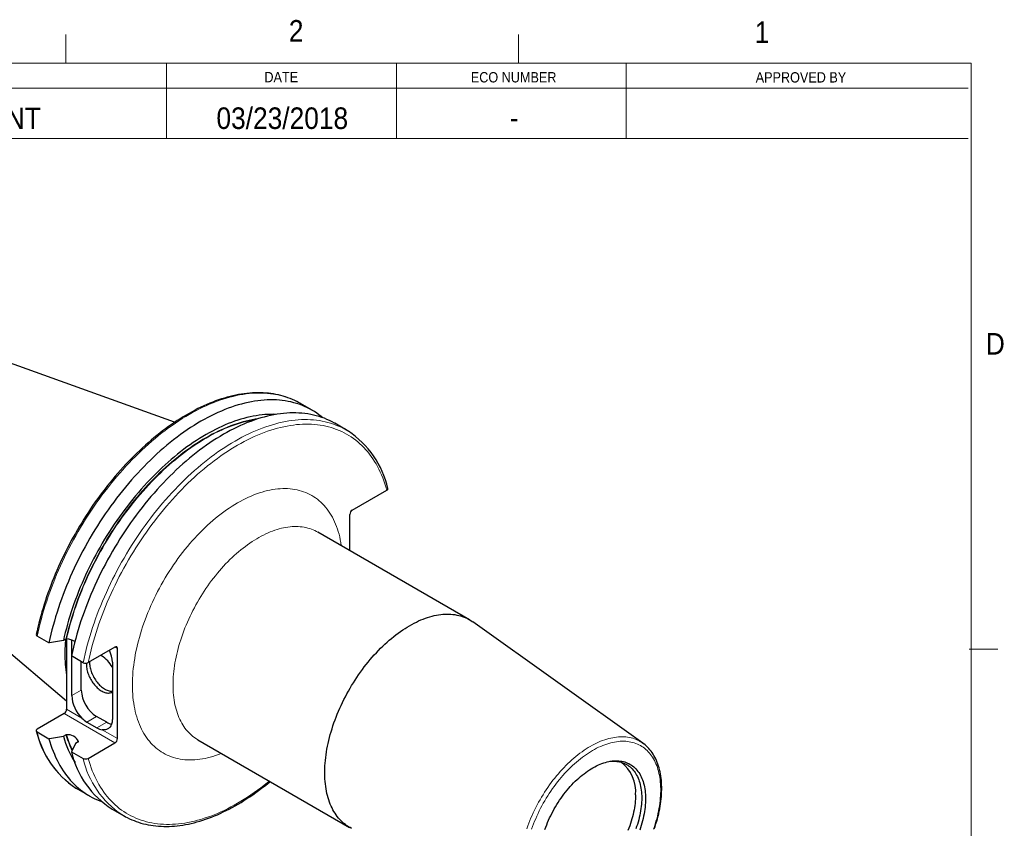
# Model space of a CAD drawing. Header units: inches. Extents: x 0.5 to 16.5, y 0.2 to 10.8.
# Tile 5 of 5: x 12.2 to 16.5, y 7.3 to 10.8. Entities that reach past the tile are written whole.
import ezdxf

# ---------------------------------------------------------------- set-up
doc = ezdxf.new("R2010")
doc.units = ezdxf.units.IN
doc.header["$MEASUREMENT"] = 0
doc.styles.add('SLDTEXTSTYLE2', font='GOTHIC.TTF', dxfattribs={"width": 0.913})

msp = doc.modelspace()

# ---------------------------------------------------------------- linework, layer by layer
at = {"color": 7, "linetype": 'Continuous', "lineweight": 18}
for p, q in [((12.4375, 10.6), (12.4375, 10.725)), ((14.40625, 10.6), (14.40625, 10.725)), ((0.625, 10.6), (16.375, 10.6)), ((12.875, 10.6), (12.875, 10.271875)), ((13.875, 10.6), (13.875, 10.271875)), ((14.875, 10.6), (14.875, 10.271875)), ((16.375, 0.4), (16.375, 10.6)), ((9.375, 10.490625), (16.362049, 10.490625)), ((9.375, 10.271875), (16.362049, 10.271875)), ((16.366466, 8.05), (16.491466, 8.05))]:
    msp.add_line(p, q, dxfattribs=at)
at = {"color": 7, "linetype": 'Continuous', "lineweight": 25}
for p, q in [((12.910506, 9.037554), (11.710429, 9.470015)), ((13.50899, 9.08996), (13.457892, 9.119458)), ((13.65765, 9.004141), (13.607153, 9.033292)), ((11.311773, 8.779448), (12.440575, 7.826299)), ((13.683315, 8.655545), (13.833773, 8.742402)), ((13.672709, 8.479199), (13.672709, 8.637174)), ((14.193203, 8.178724), (13.533115, 8.559785)), ((14.947315, 7.64158), (14.207316, 8.169643)), ((12.363802, 8.077692), (12.312704, 8.10719)), ((12.440575, 8.09506), (12.440575, 7.789066)), ((12.437775, 8.094546), (12.426476, 8.088023)), ((12.462672, 8.024399), (12.462672, 8.090613)), ((12.650939, 8.059567), (12.53407, 7.9921)), ((12.661546, 7.661502), (12.661546, 8.053442)), ((12.512462, 7.991872), (12.461965, 8.021023)), ((12.462672, 7.848574), (12.462672, 8.020615)), ((12.59278, 8.021889), (12.589125, 8.023882)), ((12.504391, 7.872658), (12.504391, 7.996531)), ((12.639449, 7.993935), (12.639449, 7.746523)), ((12.429968, 7.770695), (12.313099, 7.703227)), ((12.615054, 7.732427), (12.570506, 7.758144)), ((12.52818, 7.73371), (12.572728, 7.707993)), ((12.312704, 7.690754), (12.363802, 7.661256)), ((12.426476, 7.671588), (12.437775, 7.67811)), ((12.491161, 7.647291), (12.479863, 7.640768)), ((12.53407, 7.575664), (12.650939, 7.643131)), ((13.011504, 7.65623), (13.671592, 7.275169)), ((12.461965, 7.604587), (12.512462, 7.575436)), ((12.480965, 7.446421), (12.489221, 7.441489)), ((12.489221, 7.441489), (12.540319, 7.411991)), ((12.638482, 7.355322), (12.688979, 7.326171))]:
    msp.add_line(p, q, dxfattribs=at)
at = {"color": 8, "linetype": 'Continuous', "lineweight": 18}
for p, q in [((12.661546, 8.053442), (12.650938, 8.059566)), ((12.504391, 7.872658), (12.462672, 7.848574)), ((12.650939, 7.643131), (12.429968, 7.770695)), ((12.440575, 7.789066), (12.507456, 7.750457)), ((12.570506, 7.758144), (12.52818, 7.73371)), ((12.615054, 7.732427), (12.572728, 7.707993)), ((12.594665, 7.700112), (12.661546, 7.661502))]:
    msp.add_line(p, q, dxfattribs=at)
at = {"color": 7, "linetype": 'Continuous', "lineweight": 25, "flags": 128}
for points in [[(13.44966, 9.124025), (13.442239, 9.127946), (13.43271, 9.132599), (13.423022, 9.136955), (13.413178, 9.141014), (13.40318, 9.144774), (13.393033, 9.148233), (13.382739, 9.151391), (13.372302, 9.154245), (13.361724, 9.156795), (13.35101, 9.159041), (13.340163, 9.160979), (13.329186, 9.162611), (13.318083, 9.163935), (13.306858, 9.16495), (13.295515, 9.165655), (13.284058, 9.16605), (13.272491, 9.166135), (13.260819, 9.16591), (13.249045, 9.165373), (13.237173, 9.164526), (13.22521, 9.163368), (13.213157, 9.1619), (13.201021, 9.160122), (13.188806, 9.158034), (13.176515, 9.155639), (13.164155, 9.152935), (13.151729, 9.149925), (13.139242, 9.14661), (13.126698, 9.14299), (13.114102, 9.139067), (13.101459, 9.134843), (13.088773, 9.13032), (13.07605, 9.125498), (13.063292, 9.120381), (13.050505, 9.114969), (13.037694, 9.109266), (13.024862, 9.103272), (13.012015, 9.096992), (12.999157, 9.090426), (12.986293, 9.083577), (12.973426, 9.076448), (12.960562, 9.069042), (12.947704, 9.061361), (12.934857, 9.053408), (12.922027, 9.045187), (12.909216, 9.036699), (12.896429, 9.027948), (12.883671, 9.018938), (12.870947, 9.009671), (12.858259, 9.000151), (12.845614, 8.990381), (12.833014, 8.980365), (12.820464, 8.970107), (12.807969, 8.959609), (12.795533, 8.948876), (12.78316, 8.937911), (12.770854, 8.926718), (12.758619, 8.915302), (12.74646, 8.903666), (12.734381, 8.891814), (12.722385, 8.87975), (12.710477, 8.867479), (12.698661, 8.855005), (12.68694, 8.842333), (12.67532, 8.829466), (12.663803, 8.816409), (12.652394, 8.803167), (12.641097, 8.789744), (12.629915, 8.776145), (12.618853, 8.762375), (12.607913, 8.748438), (12.597101, 8.73434), (12.586418, 8.720084), (12.57587, 8.705677), (12.56546, 8.691123), (12.555191, 8.676427), (12.545067, 8.661594), (12.535091, 8.646629), (12.525267, 8.631538), (12.515598, 8.616325), (12.506087, 8.600997), (12.496738, 8.585557), (12.487554, 8.570012), (12.478538, 8.554367), (12.469693, 8.538628), (12.461023, 8.522799), (12.45253, 8.506886), (12.444216, 8.490895), (12.436086, 8.474831), (12.428142, 8.458699), (12.420386, 8.442506), (12.412822, 8.426257), (12.405452, 8.409957), (12.398278, 8.393612), (12.391303, 8.377228), (12.384529, 8.36081), (12.37796, 8.344364), (12.371596, 8.327896), (12.365441, 8.31141), (12.359496, 8.294914), (12.353764, 8.278412), (12.348246, 8.26191), (12.342945, 8.245414), (12.337862, 8.22893), (12.333, 8.212463), (12.32836, 8.196018), (12.323943, 8.179602), (12.319752, 8.16322), (12.315787, 8.146878), (12.312051, 8.130581), (12.308545, 8.114334), (12.308535, 8.114286)], [(13.555579, 9.057309), (13.54806, 9.063433), (13.53833, 9.070835), (13.528357, 9.077848), (13.518145, 9.084472), (13.507701, 9.090701), (13.497028, 9.096533), (13.486132, 9.101966), (13.475018, 9.106996), (13.463691, 9.111622), (13.452157, 9.115841), (13.44042, 9.119651), (13.428487, 9.123051), (13.416364, 9.126038), (13.404055, 9.128612), (13.391566, 9.130772), (13.378905, 9.132515), (13.366076, 9.133842), (13.353085, 9.134751), (13.339939, 9.135243), (13.326645, 9.135317), (13.313207, 9.134972), (13.299633, 9.13421), (13.285929, 9.133031), (13.272102, 9.131435), (13.258158, 9.129422), (13.244103, 9.126995), (13.229945, 9.124153), (13.21569, 9.120899), (13.201344, 9.117233), (13.186915, 9.113158), (13.172409, 9.108676), (13.157833, 9.103788), (13.143195, 9.098497), (13.1285, 9.092806), (13.113756, 9.086717), (13.09897, 9.080232), (13.084149, 9.073356), (13.0693, 9.066091), (13.05443, 9.058441), (13.039546, 9.050409), (13.024655, 9.042), (13.009763, 9.033216), (12.994879, 9.024063), (12.980009, 9.014544), (12.96516, 9.004665), (12.950339, 8.994429), (12.935553, 8.983842), (12.920809, 8.972908), (12.906114, 8.961634), (12.891476, 8.950023), (12.8769, 8.938082), (12.862394, 8.925817), (12.847965, 8.913232), (12.833619, 8.900334), (12.819364, 8.88713), (12.805206, 8.873625), (12.791151, 8.859825), (12.777207, 8.845738), (12.76338, 8.83137), (12.749676, 8.816727), (12.736102, 8.801817), (12.722664, 8.786646), (12.70937, 8.771223), (12.696224, 8.755553), (12.683233, 8.739645), (12.670404, 8.723506), (12.657743, 8.707144), (12.645254, 8.690566), (12.632945, 8.673781), (12.620822, 8.656795), (12.608889, 8.639618), (12.597152, 8.622257), (12.585618, 8.604721), (12.574291, 8.587017), (12.563177, 8.569155), (12.552281, 8.551142), (12.541608, 8.532987), (12.531164, 8.514699), (12.520952, 8.496287), (12.510979, 8.477758), (12.501249, 8.459122), (12.491766, 8.440388), (12.482535, 8.421564), (12.47356, 8.40266), (12.464846, 8.383684), (12.456396, 8.364646), (12.448215, 8.345553), (12.440306, 8.326416), (12.432673, 8.307243), (12.425321, 8.288044), (12.418251, 8.268827), (12.411468, 8.249602), (12.404975, 8.230377), (12.398775, 8.211162), (12.39287, 8.191966), (12.387265, 8.172798), (12.38196, 8.153667), (12.376959, 8.134581), (12.372264, 8.115551), (12.367878, 8.096585), (12.363802, 8.077692)], [(13.457892, 9.119458), (13.456603, 9.120199), (13.449921, 9.123911)], [(13.351891, 9.072032), (13.341022, 9.072319), (13.328601, 9.072283), (13.316051, 9.071862), (13.303376, 9.071057), (13.290583, 9.069868), (13.277678, 9.068295), (13.264667, 9.06634), (13.251556, 9.064004), (13.23835, 9.061286), (13.225056, 9.05819), (13.21168, 9.054715), (13.198228, 9.050864), (13.184707, 9.046639), (13.171122, 9.042041), (13.15748, 9.037072), (13.143787, 9.031735), (13.130049, 9.026033), (13.116273, 9.019967), (13.102465, 9.013541), (13.088632, 9.006758), (13.07478, 8.99962), (13.060914, 8.992132), (13.047043, 8.984296), (13.033171, 8.976116), (13.019306, 8.967596), (13.005454, 8.95874), (12.99162, 8.949552), (12.977813, 8.940035), (12.964037, 8.930196), (12.950299, 8.920037), (12.936606, 8.909564), (12.922964, 8.898782), (12.909379, 8.887695), (12.895858, 8.876309), (12.882406, 8.864629), (12.86903, 8.85266), (12.855736, 8.840408), (12.84253, 8.827878), (12.829419, 8.815077), (12.816407, 8.802009), (12.803502, 8.788682), (12.79071, 8.775101), (12.778035, 8.761272), (12.765484, 8.747202), (12.753063, 8.732898), (12.740778, 8.718366), (12.728634, 8.703612), (12.716636, 8.688644), (12.704791, 8.673468), (12.693103, 8.658091), (12.681579, 8.642521), (12.670223, 8.626765), (12.65904, 8.610829), (12.648037, 8.594722), (12.637217, 8.57845), (12.626586, 8.562022), (12.616149, 8.545444), (12.60591, 8.528724), (12.595875, 8.511871), (12.586047, 8.494891), (12.576432, 8.477793), (12.567034, 8.460585), (12.557857, 8.443274), (12.548906, 8.425868), (12.540184, 8.408376), (12.531695, 8.390805), (12.523444, 8.373164), (12.515435, 8.355461), (12.50767, 8.337704), (12.500154, 8.3199), (12.49289, 8.302059), (12.485881, 8.284189), (12.479131, 8.266297), (12.472643, 8.248392), (12.466419, 8.230482), (12.460463, 8.212576), (12.454777, 8.194682), (12.449364, 8.176808), (12.444227, 8.158962), (12.439367, 8.141152), (12.434787, 8.123387), (12.430489, 8.105675), (12.426476, 8.088023)], [(13.607153, 9.033292), (13.605864, 9.034032), (13.595192, 9.039864), (13.584296, 9.045297), (13.573182, 9.050327), (13.561855, 9.054953), (13.55032, 9.059172), (13.538584, 9.062983), (13.526651, 9.066382), (13.514527, 9.06937), (13.502218, 9.071944), (13.48973, 9.074103), (13.477068, 9.075846), (13.464239, 9.077173), (13.451248, 9.078083), (13.438103, 9.078574), (13.424808, 9.078648), (13.41137, 9.078304), (13.397797, 9.077542), (13.384093, 9.076363), (13.370265, 9.074766), (13.356321, 9.072754), (13.342267, 9.070326), (13.328108, 9.067485), (13.313853, 9.06423), (13.299507, 9.060565), (13.285078, 9.05649), (13.270572, 9.052007), (13.255996, 9.04712), (13.241358, 9.041829), (13.226663, 9.036137), (13.211919, 9.030048), (13.197134, 9.023564), (13.182313, 9.016688), (13.167464, 9.009423), (13.152593, 9.001772), (13.137709, 8.993741), (13.122818, 8.985331), (13.107926, 8.976548), (13.093042, 8.967394), (13.078172, 8.957876), (13.063323, 8.947996), (13.048502, 8.937761), (13.033716, 8.927173), (13.018972, 8.91624), (13.004278, 8.904965), (12.989639, 8.893355), (12.975063, 8.881414), (12.960558, 8.869148), (12.946128, 8.856564), (12.931783, 8.843666), (12.917527, 8.830461), (12.903369, 8.816956), (12.889314, 8.803157), (12.87537, 8.789069), (12.861543, 8.774701), (12.847839, 8.760058), (12.834265, 8.745148), (12.820828, 8.729978), (12.807533, 8.714554), (12.794387, 8.698885), (12.781397, 8.682977), (12.768568, 8.666838), (12.755906, 8.650476), (12.743418, 8.633898), (12.731109, 8.617112), (12.718985, 8.600127), (12.707052, 8.58295), (12.695315, 8.565589), (12.683781, 8.548052), (12.672454, 8.530349), (12.66134, 8.512486), (12.650444, 8.494473), (12.639771, 8.476319), (12.629327, 8.458031), (12.619116, 8.439618), (12.609143, 8.421089), (12.599412, 8.402454), (12.589929, 8.38372), (12.580698, 8.364896), (12.571724, 8.345992), (12.563009, 8.327016), (12.554559, 8.307977), (12.546378, 8.288885), (12.538469, 8.269748), (12.530837, 8.250575), (12.523484, 8.231376), (12.516414, 8.212159), (12.509631, 8.192933), (12.503138, 8.173709), (12.496938, 8.154494), (12.491034, 8.135298), (12.485428, 8.116129), (12.480123, 8.096998), (12.475122, 8.077913), (12.470428, 8.058883), (12.466041, 8.039916), (12.461965, 8.021023)], [(13.665907, 8.999209), (13.656361, 9.004881), (13.649678, 9.008594)], [(13.833773, 8.742402), (13.836189, 8.744187), (13.837371, 8.745574), (13.838148, 8.747102), (13.838443, 8.74861), (13.838274, 8.750172), (13.838261, 8.750202)], [(13.932397, 8.152898), (13.942301, 8.158462), (13.952197, 8.163714), (13.962079, 8.168652), (13.971939, 8.173271), (13.981771, 8.177568), (13.991568, 8.18154), (14.001321, 8.185185), (14.011025, 8.188499), (14.020673, 8.191481), (14.030256, 8.194128), (14.039769, 8.196437), (14.049205, 8.198409), (14.058557, 8.20004), (14.067817, 8.201331), (14.07698, 8.202279), (14.086039, 8.202885), (14.094987, 8.203147), (14.103817, 8.203067), (14.112525, 8.202643), (14.121102, 8.201876), (14.129543, 8.200766), (14.137842, 8.199315), (14.145993, 8.197524), (14.15399, 8.195393), (14.161827, 8.192925), (14.169499, 8.19012), (14.177, 8.186982), (14.184325, 8.183512), (14.191468, 8.179713), (14.198424, 8.175587), (14.205188, 8.171138), (14.207316, 8.169643)], [(13.68047, 7.270381), (13.673327, 7.274181), (13.666371, 7.278306), (13.659607, 7.282755), (13.653039, 7.287524), (13.646673, 7.292611), (13.640513, 7.29801), (13.634563, 7.303718), (13.628828, 7.309732), (13.623311, 7.316046), (13.618018, 7.322657), (13.612951, 7.329559), (13.608115, 7.336747), (13.603512, 7.344217), (13.599146, 7.351963), (13.595021, 7.359979), (13.591139, 7.36826), (13.587503, 7.376799), (13.584116, 7.385591), (13.580979, 7.394628), (13.578096, 7.403906), (13.575469, 7.413416), (13.573098, 7.423152), (13.570987, 7.433108), (13.569137, 7.443275), (13.567548, 7.453647), (13.566222, 7.464215), (13.56516, 7.474974), (13.564363, 7.485913), (13.563832, 7.497027), (13.563566, 7.508306), (13.563566, 7.519743), (13.563832, 7.53133), (13.564363, 7.543057), (13.56516, 7.554917), (13.566222, 7.566901), (13.567548, 7.579), (13.569137, 7.591206), (13.570987, 7.60351), (13.573098, 7.615903), (13.575469, 7.628376), (13.578096, 7.64092), (13.580979, 7.653526), (13.584116, 7.666185), (13.587503, 7.678888), (13.591139, 7.691625), (13.595021, 7.704388), (13.599146, 7.717167), (13.603512, 7.729953), (13.608115, 7.742737), (13.612951, 7.75551), (13.618018, 7.768262), (13.623311, 7.780984), (13.628828, 7.793668), (13.634563, 7.806303), (13.640513, 7.818881), (13.646673, 7.831392), (13.653039, 7.843829), (13.659607, 7.856181), (13.666371, 7.86844), (13.673327, 7.880597), (13.68047, 7.892643), (13.687795, 7.90457), (13.695296, 7.916369), (13.702968, 7.928031), (13.710805, 7.939548), (13.718802, 7.950912), (13.726953, 7.962114), (13.735252, 7.973147), (13.743693, 7.984002), (13.75227, 7.994672), (13.760977, 8.005149), (13.769808, 8.015426), (13.778756, 8.025494), (13.787815, 8.035347), (13.796978, 8.044978), (13.806238, 8.05438), (13.81559, 8.063546), (13.825026, 8.072468), (13.834539, 8.081142), (13.844122, 8.089561), (13.85377, 8.097718), (13.863474, 8.105607), (13.873227, 8.113224), (13.883024, 8.120562), (13.892856, 8.127617), (13.902716, 8.134382), (13.912598, 8.140854), (13.922494, 8.147028), (13.932397, 8.152898)], [(12.426476, 8.088023), (12.366665, 8.078162), (12.363802, 8.077692)], [(12.526714, 7.989782), (12.526564, 7.987206), (12.526497, 7.982388), (12.526697, 7.97742), (12.527163, 7.972323), (12.527894, 7.967118), (12.528885, 7.961825), (12.530135, 7.956465), (12.531636, 7.951061), (12.533383, 7.945633), (12.53537, 7.940205), (12.537588, 7.934797), (12.540028, 7.929431), (12.54268, 7.92413), (12.545534, 7.918914), (12.548579, 7.913804), (12.551801, 7.908822), (12.555189, 7.903986), (12.558727, 7.899317), (12.562403, 7.894833), (12.566202, 7.890553), (12.570107, 7.886493), (12.574103, 7.88267), (12.578175, 7.879099), (12.582306, 7.875796), (12.586478, 7.872772), (12.590677, 7.87004), (12.594883, 7.867612), (12.599081, 7.865496), (12.603254, 7.863702), (12.607384, 7.862237), (12.611456, 7.861107), (12.615453, 7.860315), (12.619358, 7.859866), (12.623156, 7.859761), (12.626832, 7.860001), (12.630371, 7.860584), (12.633758, 7.861509), (12.636981, 7.862771), (12.639449, 7.86403)], [(12.540732, 7.995946), (12.540706, 7.99537), (12.540639, 7.990552), (12.540839, 7.985584), (12.541305, 7.980488), (12.542036, 7.975282), (12.543028, 7.969989), (12.544277, 7.964629), (12.545778, 7.959225), (12.547525, 7.953797), (12.549512, 7.948369), (12.55173, 7.942961), (12.55417, 7.937595), (12.556822, 7.932294), (12.559677, 7.927078), (12.562721, 7.921968), (12.565943, 7.916986), (12.569331, 7.91215), (12.57287, 7.907481), (12.576546, 7.902997), (12.580344, 7.898717), (12.584249, 7.894657), (12.588246, 7.890834), (12.592317, 7.887263), (12.596448, 7.88396), (12.600621, 7.880936), (12.604819, 7.878204), (12.609025, 7.875776), (12.613223, 7.87366), (12.617396, 7.871866), (12.621527, 7.870401), (12.625598, 7.869271), (12.629595, 7.868479), (12.6335, 7.86803), (12.637298, 7.867925), (12.639449, 7.868023)], [(12.639449, 7.746523), (12.639308, 7.741616), (12.638884, 7.736893), (12.638181, 7.732375), (12.637201, 7.72808), (12.635947, 7.724027), (12.634426, 7.720234), (12.632644, 7.716715), (12.630609, 7.713488), (12.628328, 7.710564), (12.625813, 7.707958), (12.623074, 7.705679), (12.620122, 7.703738), (12.61697, 7.702143), (12.613631, 7.7009), (12.61012, 7.700016), (12.606452, 7.699494), (12.602643, 7.699335), (12.598708, 7.699542), (12.594665, 7.700112)], [(12.313099, 7.703227), (12.311795, 7.702377), (12.310308, 7.701062), (12.309227, 7.699622), (12.308598, 7.69811), (12.308428, 7.696558), (12.308913, 7.694578), (12.309735, 7.69324), (12.310929, 7.691998), (12.312704, 7.690754)], [(12.363802, 7.661256), (12.366665, 7.661726), (12.426476, 7.671588)], [(12.363802, 7.661256), (12.367878, 7.647068), (12.372264, 7.633167), (12.376959, 7.619557), (12.38196, 7.606245), (12.387265, 7.593239), (12.39287, 7.580543), (12.398775, 7.568164), (12.404975, 7.556107), (12.411468, 7.54438), (12.418251, 7.532986), (12.425321, 7.521931), (12.432673, 7.511221), (12.440306, 7.500861), (12.448215, 7.490855), (12.456396, 7.481208), (12.464846, 7.471926), (12.47356, 7.463011), (12.482535, 7.454469), (12.491766, 7.446303), (12.501249, 7.438518), (12.510979, 7.431117), (12.520952, 7.424103), (12.531164, 7.41748), (12.541608, 7.41125), (12.552281, 7.405418), (12.563177, 7.399986), (12.574291, 7.394955), (12.585618, 7.390329), (12.591893, 7.387974)], [(12.479863, 7.640768), (12.46278, 7.60624), (12.461965, 7.604587)], [(14.943656, 7.644108), (14.949443, 7.640032), (14.950705, 7.639086)], [(14.996925, 7.268532), (15.000651, 7.279593), (15.00416, 7.29065), (15.007447, 7.301696), (15.010512, 7.312723), (15.013351, 7.323721), (15.015961, 7.334682), (15.018341, 7.345599), (15.020487, 7.356464), (15.0224, 7.367267), (15.024075, 7.378001), (15.025512, 7.388659), (15.02671, 7.39923), (15.027666, 7.409709), (15.02838, 7.420087), (15.02885, 7.430355), (15.029076, 7.440506), (15.029056, 7.450533), (15.028791, 7.460426), (15.028279, 7.47018), (15.027521, 7.479785), (15.026516, 7.489233), (15.025265, 7.498518), (15.023768, 7.507631), (15.022025, 7.516564), (15.020039, 7.525311), (15.017809, 7.533862), (15.015337, 7.542212), (15.012626, 7.550351), (15.009677, 7.558273), (15.006493, 7.565971), (15.003078, 7.573437), (14.999433, 7.580665), (14.995564, 7.587649), (14.991473, 7.594381), (14.987166, 7.600856), (14.982647, 7.60707), (14.97792, 7.613016), (14.972991, 7.618691), (14.967864, 7.624091), (14.962545, 7.629211), (14.957038, 7.63405), (14.951348, 7.638603), (14.950929, 7.638908)], [(14.521456, 7.26598), (14.525042, 7.276092), (14.528862, 7.286194), (14.532912, 7.296275), (14.537187, 7.306322), (14.541683, 7.316325), (14.546395, 7.326271), (14.551316, 7.33615), (14.556441, 7.345949), (14.561764, 7.355658), (14.567279, 7.365265), (14.57298, 7.374759), (14.57886, 7.38413), (14.584913, 7.393366), (14.591131, 7.402457), (14.597507, 7.411392), (14.604033, 7.420161), (14.610704, 7.428754), (14.617509, 7.437161), (14.624443, 7.445373), (14.631496, 7.453379), (14.638661, 7.461171), (14.645929, 7.46874), (14.653293, 7.476076), (14.660742, 7.483172), (14.66827, 7.490019), (14.675867, 7.49661), (14.683524, 7.502936), (14.691233, 7.50899), (14.698985, 7.514766), (14.70677, 7.520257), (14.714581, 7.525457), (14.722407, 7.530358), (14.73024, 7.534957), (14.73807, 7.539247), (14.745889, 7.543224), (14.753688, 7.546883), (14.761458, 7.550219), (14.76919, 7.553229), (14.776874, 7.55591), (14.784502, 7.558258), (14.792065, 7.560271), (14.799555, 7.561946), (14.806963, 7.563281), (14.81428, 7.564276), (14.821497, 7.564928), (14.828607, 7.565237), (14.835602, 7.565202), (14.842472, 7.564824), (14.849211, 7.564103), (14.855811, 7.56304), (14.862263, 7.561637), (14.868561, 7.559894), (14.874697, 7.557813), (14.880664, 7.555398), (14.886456, 7.552651), (14.892065, 7.549575), (14.897485, 7.546173), (14.902709, 7.54245), (14.907733, 7.53841), (14.91255, 7.534058), (14.917154, 7.529398), (14.921541, 7.524436), (14.925704, 7.519178), (14.92964, 7.513629), (14.933343, 7.507796), (14.93681, 7.501687), (14.940037, 7.495307), (14.943019, 7.488664), (14.945754, 7.481766), (14.948237, 7.474622), (14.950467, 7.467238), (14.952441, 7.459624), (14.954156, 7.451788), (14.955611, 7.44374), (14.956804, 7.435488), (14.957733, 7.427043), (14.958397, 7.418414), (14.958796, 7.40961), (14.958929, 7.400643)], [(14.804081, 7.5628), (14.805817, 7.562957), (14.812853, 7.563385), (14.819778, 7.563471), (14.826582, 7.563215), (14.833258, 7.562618), (14.839797, 7.561681), (14.846193, 7.560404), (14.852437, 7.558788), (14.858522, 7.556837), (14.864441, 7.554552), (14.870188, 7.551936), (14.875754, 7.548991), (14.881134, 7.545722), (14.886322, 7.542133), (14.89131, 7.538226), (14.896094, 7.534008), (14.900668, 7.529483), (14.905026, 7.524657), (14.909163, 7.519534), (14.913074, 7.514122), (14.916755, 7.508426), (14.920202, 7.502453), (14.92341, 7.496211), (14.926375, 7.489706), (14.929094, 7.482946), (14.931564, 7.47594), (14.933782, 7.468695), (14.935745, 7.461221), (14.937451, 7.453525), (14.938898, 7.445617), (14.940084, 7.437506), (14.941008, 7.429202), (14.941669, 7.420715), (14.942066, 7.412055), (14.942198, 7.403231)], [(12.697211, 7.321605), (12.704633, 7.317684), (12.714162, 7.313031), (12.72385, 7.308674), (12.733694, 7.304615), (12.743691, 7.300856), (12.753838, 7.297397), (12.764132, 7.294239), (12.774569, 7.291385), (12.785147, 7.288834), (12.795861, 7.286589), (12.806709, 7.28465), (12.817686, 7.283018), (12.828789, 7.281695), (12.840013, 7.28068), (12.851356, 7.279975), (12.862813, 7.279579), (12.87438, 7.279494), (12.886052, 7.27972), (12.897827, 7.280257), (12.909698, 7.281104), (12.921662, 7.282262), (12.933714, 7.28373), (12.94585, 7.285508), (12.958066, 7.287595), (12.970356, 7.289991), (12.982716, 7.292694), (12.995142, 7.295705), (13.00763, 7.29902), (13.020173, 7.30264), (13.032769, 7.306563), (13.045412, 7.310786), (13.058098, 7.31531), (13.070822, 7.320131), (13.083579, 7.325249), (13.096366, 7.33066), (13.109177, 7.336364), (13.122009, 7.342357), (13.134856, 7.348638), (13.147714, 7.355204), (13.160579, 7.362053), (13.173445, 7.369181), (13.18631, 7.376588), (13.199167, 7.384268), (13.212014, 7.392221), (13.224845, 7.400443), (13.237656, 7.408931), (13.250442, 7.417681), (13.2632, 7.426692), (13.275925, 7.435958), (13.288612, 7.445478), (13.301258, 7.455248), (13.313857, 7.465264), (13.325631, 7.474888)], [(14.915285, 7.416268), (14.915152, 7.407329), (14.914755, 7.398247), (14.914093, 7.389034), (14.913168, 7.3797), (14.91198, 7.370257), (14.910531, 7.360716), (14.908823, 7.351088), (14.906858, 7.341385), (14.904637, 7.331618), (14.902165, 7.321799), (14.899443, 7.31194), (14.896475, 7.302052), (14.893264, 7.292147), (14.889815, 7.282237), (14.886131, 7.272334), (14.882216, 7.262449)], [(14.942198, 7.403231), (14.942066, 7.394254), (14.941669, 7.385135), (14.941008, 7.375885), (14.940084, 7.366514), (14.938898, 7.357034), (14.937451, 7.347456), (14.935745, 7.33779), (14.933782, 7.328049), (14.931564, 7.318243), (14.929094, 7.308385), (14.926375, 7.298486), (14.92341, 7.288558), (14.920202, 7.278612), (14.916755, 7.26866)], [(14.958929, 7.400643), (14.958796, 7.391522), (14.958397, 7.382258), (14.957733, 7.372862), (14.956804, 7.363344), (14.955611, 7.353715), (14.954156, 7.343987), (14.952441, 7.334171), (14.950467, 7.324278), (14.948237, 7.31432), (14.945754, 7.304307), (14.943019, 7.294252), (14.940037, 7.284167), (14.93681, 7.274062), (14.933343, 7.263949)], [(12.680722, 7.331103), (12.690268, 7.325431), (12.696951, 7.321718)]]:
    msp.add_lwpolyline(points, dxfattribs=at)
at = {"color": 8, "linetype": 'Continuous', "lineweight": 18, "flags": 128}
for points in [[(13.449921, 9.123911), (13.445931, 9.126031), (13.435035, 9.131464), (13.423921, 9.136494), (13.412594, 9.14112), (13.401059, 9.145339), (13.389323, 9.149149), (13.37739, 9.152549), (13.365266, 9.155536), (13.352957, 9.15811), (13.340469, 9.16027), (13.327807, 9.162013), (13.314978, 9.16334), (13.301987, 9.164249), (13.288842, 9.164741), (13.275547, 9.164815), (13.262109, 9.164471), (13.248536, 9.163709), (13.234832, 9.162529), (13.221004, 9.160933), (13.20706, 9.15892), (13.193006, 9.156493), (13.178847, 9.153651), (13.164592, 9.150397), (13.150246, 9.146731), (13.135817, 9.142656), (13.121311, 9.138174), (13.106735, 9.133286), (13.092097, 9.127995), (13.077402, 9.122304), (13.062658, 9.116215), (13.047873, 9.10973), (13.033052, 9.102854), (13.018203, 9.095589), (13.003332, 9.087939), (12.988448, 9.079907), (12.973557, 9.071498), (12.958665, 9.062714), (12.943781, 9.053561), (12.928911, 9.044042), (12.914062, 9.034163), (12.899241, 9.023927), (12.884455, 9.01334), (12.869711, 9.002407), (12.855017, 8.991132), (12.840378, 8.979521), (12.825802, 8.96758), (12.811297, 8.955315), (12.796867, 8.94273), (12.782522, 8.929832), (12.768266, 8.916628), (12.754108, 8.903123), (12.740053, 8.889323), (12.726109, 8.875236), (12.712282, 8.860868), (12.698578, 8.846225), (12.685004, 8.831315), (12.671567, 8.816144), (12.658272, 8.800721), (12.645126, 8.785051), (12.632136, 8.769143), (12.619307, 8.753004), (12.606645, 8.736642), (12.594157, 8.720064), (12.581848, 8.703279), (12.569724, 8.686293), (12.557791, 8.669116), (12.546054, 8.651755), (12.53452, 8.634219), (12.523193, 8.616515), (12.512079, 8.598653), (12.501183, 8.58064), (12.49051, 8.562485), (12.480066, 8.544197), (12.469855, 8.525785), (12.459882, 8.507256), (12.450151, 8.48862), (12.440668, 8.469886), (12.431437, 8.451063), (12.422463, 8.432158), (12.413748, 8.413182), (12.405298, 8.394144), (12.397117, 8.375051), (12.389208, 8.355914), (12.381576, 8.336741), (12.374223, 8.317542), (12.367153, 8.298325), (12.36037, 8.2791), (12.353877, 8.259875), (12.347677, 8.24066), (12.341773, 8.221464), (12.336167, 8.202296), (12.330862, 8.183165), (12.325861, 8.164079), (12.321167, 8.145049), (12.31678, 8.126083), (12.312704, 8.10719)], [(13.2811, 9.055299), (13.272974, 9.054252), (13.260224, 9.052313), (13.247377, 9.050002), (13.234438, 9.04732), (13.221413, 9.044268), (13.208308, 9.040847), (13.19513, 9.037059), (13.181884, 9.032905), (13.168576, 9.028389), (13.155213, 9.02351), (13.1418, 9.018273), (13.128344, 9.012679), (13.11485, 9.00673), (13.101326, 9.00043), (13.087777, 8.993782), (13.074209, 8.986788), (13.060629, 8.979451), (13.047043, 8.971776), (13.033457, 8.963765), (13.019876, 8.955422), (13.006309, 8.946751), (12.99276, 8.937756), (12.979235, 8.928441), (12.965742, 8.918811), (12.952286, 8.908869), (12.938873, 8.89862), (12.92551, 8.88807), (12.912202, 8.877222), (12.898956, 8.866081), (12.885778, 8.854654), (12.872673, 8.842945), (12.859648, 8.830959), (12.846709, 8.818702), (12.833861, 8.806179), (12.821111, 8.793397), (12.808465, 8.78036), (12.795927, 8.767076), (12.783504, 8.75355), (12.771202, 8.739788), (12.759025, 8.725797), (12.746981, 8.711582), (12.735074, 8.697151), (12.723309, 8.68251), (12.711692, 8.667666), (12.700229, 8.652626), (12.688924, 8.637396), (12.677784, 8.621983), (12.666811, 8.606395), (12.656013, 8.590638), (12.645394, 8.57472), (12.634958, 8.558648), (12.624711, 8.542429), (12.614657, 8.526072), (12.6048, 8.509582), (12.595146, 8.492969), (12.585698, 8.476239), (12.576462, 8.4594), (12.56744, 8.442459), (12.558638, 8.425426), (12.550059, 8.408306), (12.541708, 8.391109), (12.533587, 8.373842), (12.525702, 8.356512), (12.518054, 8.339129), (12.510649, 8.321699), (12.503489, 8.304231), (12.496577, 8.286733), (12.489918, 8.269212), (12.483512, 8.251678), (12.477365, 8.234137), (12.471478, 8.216597), (12.465854, 8.199068), (12.460496, 8.181557), (12.455407, 8.164071), (12.450587, 8.146619), (12.446041, 8.129209), (12.441769, 8.111848), (12.437775, 8.094546)], [(13.265757, 9.050435), (13.260401, 9.049576), (13.247595, 9.047269), (13.234698, 9.044592), (13.221716, 9.041547), (13.208655, 9.038135), (13.19552, 9.034357), (13.182318, 9.030215), (13.169054, 9.025711), (13.155735, 9.020847), (13.142367, 9.015625), (13.128955, 9.010048), (13.115507, 9.004119), (13.102028, 8.997839), (13.088524, 8.991212), (13.075001, 8.98424), (13.061466, 8.976928), (13.047925, 8.969278), (13.034384, 8.961294), (13.020849, 8.952979), (13.007327, 8.944338), (12.993823, 8.935374), (12.980344, 8.926091), (12.966895, 8.916493), (12.953484, 8.906586), (12.940116, 8.896373), (12.926797, 8.885859), (12.913533, 8.875049), (12.900331, 8.863948), (12.887196, 8.85256), (12.874134, 8.840892), (12.861152, 8.828949), (12.848255, 8.816735), (12.83545, 8.804257), (12.822741, 8.791519), (12.810135, 8.778529), (12.797638, 8.765292), (12.785255, 8.751814), (12.772992, 8.738101), (12.760855, 8.724159), (12.748849, 8.709995), (12.736979, 8.695616), (12.725251, 8.681027), (12.713671, 8.666235), (12.702244, 8.651248), (12.690974, 8.636072), (12.679867, 8.620714), (12.668929, 8.605181), (12.658163, 8.58948), (12.647575, 8.573618), (12.637171, 8.557603), (12.626954, 8.541441), (12.616929, 8.525141), (12.607101, 8.50871), (12.597474, 8.492154), (12.588053, 8.475483), (12.578842, 8.458702), (12.569845, 8.441821), (12.561067, 8.424846), (12.552511, 8.407786), (12.544181, 8.390648), (12.536082, 8.37344), (12.528216, 8.35617), (12.520587, 8.338846), (12.513199, 8.321476), (12.506056, 8.304067), (12.49916, 8.286628), (12.492514, 8.269166), (12.486122, 8.251691), (12.479987, 8.234208), (12.474111, 8.216727), (12.468497, 8.199256), (12.463148, 8.181802), (12.458066, 8.164374), (12.453253, 8.146978), (12.448712, 8.129625), (12.444445, 8.11232), (12.440453, 8.095073)], [(13.649678, 9.008594), (13.645688, 9.010713), (13.634792, 9.016146), (13.623678, 9.021176), (13.612351, 9.025802), (13.600817, 9.030021), (13.58908, 9.033832), (13.577147, 9.037231), (13.565024, 9.040219), (13.552715, 9.042793), (13.540226, 9.044952), (13.527565, 9.046695), (13.514735, 9.048022), (13.501745, 9.048931), (13.488599, 9.049423), (13.475305, 9.049497), (13.461867, 9.049153), (13.448293, 9.048391), (13.434589, 9.047212), (13.420762, 9.045615), (13.406818, 9.043603), (13.392763, 9.041175), (13.378605, 9.038333), (13.364349, 9.035079), (13.350004, 9.031414), (13.335575, 9.027339), (13.321069, 9.022856), (13.306493, 9.017969), (13.291855, 9.012678), (13.27716, 9.006986), (13.262416, 9.000897), (13.24763, 8.994413), (13.232809, 8.987536), (13.21796, 8.980272), (13.20309, 8.972621), (13.188206, 8.96459), (13.173314, 8.95618), (13.158423, 8.947396), (13.143539, 8.938243), (13.128669, 8.928725), (13.11382, 8.918845), (13.098999, 8.908609), (13.084213, 8.898022), (13.069469, 8.887089), (13.054774, 8.875814), (13.040136, 8.864204), (13.02556, 8.852263), (13.011054, 8.839997), (12.996625, 8.827412), (12.982279, 8.814515), (12.968024, 8.80131), (12.953866, 8.787805), (12.939811, 8.774006), (12.925867, 8.759918), (12.91204, 8.74555), (12.898336, 8.730907), (12.884762, 8.715997), (12.871324, 8.700827), (12.85803, 8.685403), (12.844884, 8.669734), (12.831893, 8.653826), (12.819064, 8.637687), (12.806403, 8.621325), (12.793914, 8.604747), (12.781605, 8.587961), (12.769481, 8.570976), (12.757548, 8.553798), (12.745812, 8.536437), (12.734278, 8.518901), (12.722951, 8.501197), (12.711837, 8.483335), (12.700941, 8.465322), (12.690268, 8.447168), (12.679824, 8.42888), (12.669612, 8.410467), (12.659639, 8.391938), (12.649909, 8.373303), (12.640426, 8.354569), (12.631195, 8.335745), (12.62222, 8.316841), (12.613506, 8.297865), (12.605056, 8.278826), (12.596875, 8.259734), (12.588966, 8.240597), (12.581333, 8.221424), (12.573981, 8.202224), (12.566911, 8.183008), (12.560128, 8.163782), (12.553635, 8.144558), (12.547435, 8.125343), (12.54153, 8.106147), (12.535925, 8.086978), (12.53062, 8.067847), (12.525619, 8.048762), (12.520924, 8.029732), (12.516538, 8.010765), (12.512462, 7.991872)], [(13.833773, 8.742402), (13.829713, 8.756269), (13.825351, 8.769856), (13.820687, 8.783156), (13.815724, 8.796164), (13.810464, 8.808871), (13.804911, 8.821274), (13.799066, 8.833366), (13.792932, 8.845141), (13.786512, 8.856594), (13.779809, 8.86772), (13.772826, 8.878513), (13.765567, 8.888968), (13.758035, 8.89908), (13.750233, 8.908845), (13.742165, 8.918258), (13.733835, 8.927314), (13.725247, 8.936009), (13.716405, 8.94434), (13.707313, 8.952302), (13.697975, 8.959892), (13.688395, 8.967105), (13.678579, 8.973939), (13.668531, 8.980391), (13.658255, 8.986457), (13.647756, 8.992134), (13.637039, 8.99742), (13.62611, 9.002313), (13.614973, 9.006809), (13.603634, 9.010908), (13.592098, 9.014607), (13.58037, 9.017903), (13.568456, 9.020797), (13.556361, 9.023286), (13.544091, 9.025369), (13.531653, 9.027046), (13.519051, 9.028314), (13.506292, 9.029175), (13.493381, 9.029627), (13.480325, 9.029671), (13.46713, 9.029305), (13.453802, 9.028531), (13.440347, 9.027349), (13.426772, 9.025759), (13.413083, 9.023762), (13.399286, 9.021359), (13.385388, 9.018552), (13.371396, 9.01534), (13.357315, 9.011727), (13.343153, 9.007713), (13.328916, 9.003301), (13.314612, 8.998492), (13.300245, 8.993289), (13.285825, 8.987695), (13.271356, 8.981711), (13.256846, 8.975341), (13.242302, 8.968588), (13.227731, 8.961455), (13.213139, 8.953945), (13.198534, 8.946062), (13.183921, 8.937809), (13.169309, 8.92919), (13.154703, 8.92021), (13.140111, 8.910873), (13.12554, 8.901182), (13.110996, 8.891144), (13.096486, 8.880761), (13.082018, 8.870039), (13.067597, 8.858984), (13.053231, 8.8476), (13.038926, 8.835893), (13.024689, 8.823868), (13.010527, 8.81153), (12.996447, 8.798887), (12.982454, 8.785943), (12.968556, 8.772704), (12.954759, 8.759178), (12.94107, 8.745369), (12.927495, 8.731286), (12.91404, 8.716934), (12.900712, 8.702319), (12.887517, 8.68745), (12.874461, 8.672332), (12.86155, 8.656974), (12.848791, 8.641382), (12.836189, 8.625563), (12.823751, 8.609525), (12.811481, 8.593276), (12.799386, 8.576823), (12.787472, 8.560173), (12.775744, 8.543336), (12.764208, 8.526318), (12.752869, 8.509127), (12.741732, 8.491772), (12.730803, 8.474261), (12.720086, 8.456602), (12.709587, 8.438803), (12.699311, 8.420873), (12.689263, 8.402819), (12.679447, 8.384652), (12.669867, 8.366378), (12.660529, 8.348007), (12.651437, 8.329547), (12.642595, 8.311008), (12.634007, 8.292397), (12.625677, 8.273723), (12.617609, 8.254995), (12.609808, 8.236223), (12.602275, 8.217414), (12.595016, 8.198577), (12.588033, 8.179723), (12.58133, 8.160858), (12.574911, 8.141993), (12.568777, 8.123135), (12.562931, 8.104295), (12.557378, 8.08548), (12.552118, 8.066699), (12.547155, 8.047962), (12.542492, 8.029278), (12.538129, 8.010654), (12.53407, 7.9921)], [(12.726668, 7.895066), (12.726825, 7.908979), (12.727295, 7.923062), (12.728078, 7.937308), (12.729173, 7.951705), (12.73058, 7.966245), (12.732298, 7.980917), (12.734325, 7.99571), (12.73666, 8.010616), (12.739302, 8.025623), (12.742248, 8.040722), (12.745498, 8.055902), (12.749048, 8.071153), (12.752895, 8.086463), (12.757039, 8.101824), (12.761474, 8.117224), (12.7662, 8.132652), (12.771211, 8.148099), (12.776506, 8.163553), (12.782079, 8.179003), (12.787928, 8.194441), (12.794049, 8.209854), (12.800436, 8.225232), (12.807087, 8.240564), (12.813996, 8.255841), (12.821158, 8.271052), (12.828569, 8.286185), (12.836223, 8.301232), (12.844116, 8.316181), (12.852241, 8.331023), (12.860594, 8.345746), (12.869169, 8.360342), (12.877959, 8.374799), (12.886959, 8.389109), (12.896162, 8.403261), (12.905563, 8.417246), (12.915154, 8.431054), (12.92493, 8.444675), (12.934883, 8.4581), (12.945007, 8.471321), (12.955295, 8.484328), (12.965739, 8.497111), (12.976333, 8.509663), (12.987069, 8.521975), (12.997939, 8.534037), (13.008938, 8.545843), (13.020056, 8.557384), (13.031287, 8.568652), (13.042622, 8.579639), (13.054054, 8.590337), (13.065575, 8.600741), (13.077177, 8.610841), (13.088853, 8.620632), (13.100593, 8.630106), (13.112391, 8.639258), (13.124238, 8.64808), (13.136125, 8.656567), (13.148045, 8.664714), (13.15999, 8.672513), (13.171952, 8.679961), (13.183921, 8.687052), (13.195891, 8.693781), (13.207852, 8.700143), (13.219797, 8.706135), (13.231717, 8.711751), (13.243605, 8.716989), (13.255451, 8.721845), (13.267249, 8.726314), (13.278989, 8.730395), (13.290665, 8.734085), (13.302267, 8.73738), (13.313788, 8.740279), (13.32522, 8.742779), (13.336555, 8.744879), (13.347786, 8.746578), (13.358904, 8.747875), (13.369903, 8.748767), (13.380774, 8.749256), (13.39151, 8.74934), (13.402103, 8.749019), (13.412548, 8.748294), (13.422835, 8.747165), (13.432959, 8.745633), (13.442912, 8.7437), (13.452688, 8.741365), (13.462279, 8.738631), (13.47168, 8.7355), (13.480883, 8.731974), (13.489883, 8.728056), (13.498673, 8.723747), (13.507248, 8.719051), (13.515601, 8.713972), (13.523726, 8.708512), (13.531619, 8.702676), (13.539273, 8.696467), (13.546684, 8.689889), (13.553847, 8.682948), (13.560755, 8.675648), (13.567406, 8.667994), (13.573793, 8.659991), (13.579914, 8.651644), (13.585763, 8.64296), (13.591337, 8.633945), (13.596631, 8.624603), (13.601643, 8.614943), (13.606368, 8.60497), (13.610804, 8.594692), (13.614947, 8.584115), (13.618795, 8.573247), (13.622344, 8.562095), (13.625594, 8.550666), (13.62854, 8.53897), (13.631182, 8.527013), (13.633517, 8.514803), (13.635545, 8.50235), (13.635817, 8.500496)], [(13.533115, 8.559785), (13.527831, 8.562714), (13.520597, 8.566349), (13.513183, 8.569653), (13.505596, 8.572625), (13.497841, 8.575262), (13.489923, 8.577562), (13.481848, 8.579523), (13.473623, 8.581144), (13.465252, 8.582425), (13.456742, 8.583363), (13.448099, 8.583958), (13.439329, 8.584211), (13.430439, 8.58412), (13.421435, 8.583686), (13.412323, 8.582908), (13.403111, 8.581789), (13.393804, 8.580328), (13.384409, 8.578526), (13.374934, 8.576385), (13.365385, 8.573907), (13.355768, 8.571093), (13.346092, 8.567944), (13.336362, 8.564465), (13.326586, 8.560656), (13.316771, 8.55652), (13.306924, 8.552062), (13.297052, 8.547283), (13.287162, 8.542188), (13.277261, 8.536779), (13.267357, 8.531062), (13.257457, 8.525039), (13.247567, 8.518716), (13.237695, 8.512097), (13.227848, 8.505186), (13.218033, 8.497989), (13.208257, 8.490511), (13.198527, 8.482757), (13.18885, 8.474733), (13.179234, 8.466444), (13.169685, 8.457898), (13.16021, 8.449098), (13.150815, 8.440053), (13.141508, 8.430769), (13.132296, 8.421252), (13.123184, 8.411509), (13.11418, 8.401547), (13.10529, 8.391374), (13.09652, 8.380996), (13.087877, 8.370422), (13.079367, 8.359658), (13.070996, 8.348713), (13.06277, 8.337594), (13.054696, 8.32631), (13.046778, 8.314869), (13.039023, 8.303278), (13.031436, 8.291546), (13.024022, 8.279683), (13.016788, 8.267695), (13.009738, 8.255593), (13.002877, 8.243383), (12.99621, 8.231077), (12.989743, 8.218681), (12.983479, 8.206206), (12.977423, 8.19366), (12.97158, 8.181053), (12.965954, 8.168392), (12.960549, 8.155688), (12.955368, 8.14295), (12.950416, 8.130186), (12.945696, 8.117407), (12.941211, 8.104621), (12.936966, 8.091837), (12.932961, 8.079065), (12.929202, 8.066313), (12.92569, 8.053592), (12.922428, 8.04091), (12.919418, 8.028277), (12.916662, 8.0157), (12.914163, 8.003191), (12.911922, 7.990757), (12.909941, 7.978407), (12.908221, 7.966151), (12.906764, 7.953998), (12.90557, 7.941955), (12.904641, 7.930032), (12.903976, 7.918237), (12.903578, 7.906579), (12.903445, 7.895066)], [(13.114206, 7.596941), (13.112391, 7.596221), (13.100593, 7.591752), (13.088853, 7.587671), (13.077177, 7.583981), (13.065575, 7.580686), (13.054054, 7.577787), (13.042622, 7.575287), (13.031287, 7.573186), (13.020056, 7.571488), (13.008938, 7.570191), (12.997939, 7.569299), (12.987069, 7.56881), (12.976333, 7.568726), (12.965739, 7.569047), (12.955295, 7.569772), (12.945007, 7.570901), (12.934883, 7.572432), (12.92493, 7.574366), (12.915154, 7.576701), (12.905563, 7.579435), (12.896162, 7.582566), (12.886959, 7.586092), (12.877959, 7.59001), (12.869169, 7.594319), (12.860594, 7.599015), (12.852241, 7.604094), (12.844116, 7.609554), (12.836223, 7.61539), (12.828569, 7.621599), (12.821158, 7.628177), (12.813996, 7.635118), (12.807087, 7.642418), (12.800436, 7.650072), (12.794049, 7.658075), (12.787928, 7.666422), (12.782079, 7.675106), (12.776506, 7.684121), (12.771211, 7.693463), (12.7662, 7.703123), (12.761474, 7.713095), (12.757039, 7.723374), (12.752895, 7.733951), (12.749048, 7.744819), (12.745498, 7.755971), (12.742248, 7.767399), (12.739302, 7.779096), (12.73666, 7.791053), (12.734325, 7.803263), (12.732298, 7.815716), (12.73058, 7.828404), (12.729173, 7.841319), (12.728078, 7.854452), (12.727295, 7.867794), (12.726825, 7.881335), (12.726668, 7.895066)], [(12.903445, 7.895066), (12.903578, 7.883707), (12.903976, 7.87251), (12.904641, 7.861482), (12.90557, 7.850632), (12.906764, 7.839968), (12.908221, 7.829496), (12.909941, 7.819226), (12.911922, 7.809164), (12.914163, 7.799317), (12.916662, 7.789693), (12.919418, 7.780298), (12.922428, 7.77114), (12.92569, 7.762224), (12.929202, 7.753558), (12.932961, 7.745147), (12.936966, 7.736998), (12.941211, 7.729116), (12.945696, 7.721508), (12.950416, 7.714178), (12.955368, 7.707132), (12.960549, 7.700375), (12.965954, 7.693912), (12.97158, 7.687748), (12.977423, 7.681886), (12.983479, 7.676332), (12.989743, 7.671089), (12.99621, 7.666161), (13.002877, 7.661551), (13.009738, 7.657263), (13.011504, 7.65623)], [(14.718507, 7.627644), (14.727519, 7.632694), (14.736524, 7.637434), (14.745513, 7.64186), (14.754479, 7.645968), (14.763413, 7.649754), (14.772309, 7.653217), (14.781159, 7.656351), (14.789955, 7.659155), (14.798689, 7.661627), (14.807354, 7.663763), (14.815942, 7.665563), (14.824447, 7.667025), (14.83286, 7.668147), (14.841174, 7.668928), (14.849383, 7.669368), (14.857479, 7.669467), (14.865455, 7.669224), (14.873304, 7.66864), (14.88102, 7.667715), (14.888596, 7.66645), (14.896026, 7.664845), (14.903302, 7.662904), (14.910419, 7.660626), (14.917371, 7.658014), (14.924151, 7.65507), (14.930754, 7.651797), (14.937174, 7.648198), (14.943405, 7.644275), (14.943656, 7.644108)], [(14.442756, 7.26977), (14.446836, 7.281406), (14.451151, 7.293035), (14.455695, 7.304647), (14.460467, 7.316231), (14.46546, 7.327779), (14.470672, 7.339279), (14.476098, 7.350723), (14.481732, 7.362099), (14.487571, 7.373399), (14.493609, 7.384613), (14.49984, 7.39573), (14.50626, 7.406742), (14.512863, 7.417638), (14.519643, 7.42841), (14.526595, 7.439048), (14.533712, 7.449544), (14.540988, 7.459887), (14.548417, 7.470069), (14.555993, 7.480081), (14.563709, 7.489915), (14.571559, 7.499562), (14.579535, 7.509014), (14.587631, 7.518262), (14.59584, 7.5273), (14.604154, 7.536118), (14.612567, 7.544709), (14.621072, 7.553067), (14.62966, 7.561183), (14.638325, 7.569051), (14.647059, 7.576663), (14.655855, 7.584014), (14.664704, 7.591098), (14.6736, 7.597907), (14.682535, 7.604436), (14.691501, 7.610679), (14.70049, 7.616632), (14.709495, 7.622288), (14.718507, 7.627644)], [(14.728281, 7.609791), (14.737149, 7.614757), (14.746008, 7.619412), (14.754852, 7.623752), (14.763672, 7.627773), (14.772461, 7.631472), (14.781209, 7.634845), (14.789911, 7.637889), (14.798557, 7.640601), (14.807141, 7.64298), (14.815653, 7.645022), (14.824088, 7.646727), (14.832437, 7.648092), (14.840692, 7.649116), (14.848847, 7.649799), (14.856894, 7.650139), (14.864826, 7.650137), (14.872636, 7.649793), (14.880316, 7.649106), (14.887861, 7.648078), (14.895262, 7.646709), (14.902514, 7.645), (14.90961, 7.642954), (14.916544, 7.640571), (14.923309, 7.637855), (14.9299, 7.634807), (14.93631, 7.63143), (14.942534, 7.627728), (14.948566, 7.623703), (14.954401, 7.619359), (14.960034, 7.6147), (14.965459, 7.60973), (14.970672, 7.604455), (14.975668, 7.598877), (14.980442, 7.593003), (14.984991, 7.586837), (14.98931, 7.580386), (14.993395, 7.573654), (14.997243, 7.566649), (15.00085, 7.559375), (15.004213, 7.551841), (15.00733, 7.544051), (15.010196, 7.536015), (15.01281, 7.527738), (15.015169, 7.519228), (15.017272, 7.510492), (15.019116, 7.501539), (15.020699, 7.492377), (15.022021, 7.483013), (15.02308, 7.473456), (15.023875, 7.463715), (15.024405, 7.453799), (15.024671, 7.443715), (15.024671, 7.433474), (15.024405, 7.423085), (15.023875, 7.412556), (15.02308, 7.401897), (15.022021, 7.391118), (15.020699, 7.380228), (15.019116, 7.369237), (15.017272, 7.358155), (15.015169, 7.346992), (15.01281, 7.335758), (15.010196, 7.324463), (15.00733, 7.313117), (15.004213, 7.30173), (15.00085, 7.290312), (14.997243, 7.278874), (14.993395, 7.267425)], [(14.463167, 7.26756), (14.467253, 7.279009), (14.471572, 7.290447), (14.47612, 7.301864), (14.480895, 7.313251), (14.485891, 7.324596), (14.491103, 7.335891), (14.496529, 7.347124), (14.502161, 7.358286), (14.507996, 7.369367), (14.514028, 7.380357), (14.520252, 7.391245), (14.526663, 7.402023), (14.533253, 7.41268), (14.540018, 7.423208), (14.546952, 7.433596), (14.554048, 7.443835), (14.5613, 7.453917), (14.568702, 7.463831), (14.576246, 7.47357), (14.583927, 7.483125), (14.591736, 7.492486), (14.599668, 7.501646), (14.607715, 7.510596), (14.61587, 7.519329), (14.624126, 7.527836), (14.632474, 7.536111), (14.640909, 7.544145), (14.649422, 7.551931), (14.658005, 7.559462), (14.666651, 7.566733), (14.675353, 7.573735), (14.684102, 7.580463), (14.69289, 7.586911), (14.70171, 7.593074), (14.710554, 7.598944), (14.719414, 7.604518), (14.728281, 7.609791)], [(12.53407, 7.575664), (12.538129, 7.561796), (12.542492, 7.54821), (12.547155, 7.534909), (12.552118, 7.521902), (12.557378, 7.509194), (12.562931, 7.496792), (12.568777, 7.4847), (12.574911, 7.472925), (12.58133, 7.461472), (12.588033, 7.450346), (12.595016, 7.439553), (12.602275, 7.429098), (12.609808, 7.418986), (12.617609, 7.409221), (12.625677, 7.399808), (12.634007, 7.390752), (12.642595, 7.382056), (12.651437, 7.373726), (12.660529, 7.365764), (12.669867, 7.358174), (12.679447, 7.350961), (12.689263, 7.344127), (12.699311, 7.337675), (12.709587, 7.331609), (12.720086, 7.325932), (12.730803, 7.320646), (12.741732, 7.315753), (12.752869, 7.311256), (12.764208, 7.307158), (12.775744, 7.303459), (12.787472, 7.300162), (12.799386, 7.297269), (12.811481, 7.29478), (12.823751, 7.292697), (12.836189, 7.29102), (12.848791, 7.289751), (12.86155, 7.288891), (12.874461, 7.288439), (12.887517, 7.288395), (12.900712, 7.288761), (12.91404, 7.289535), (12.927495, 7.290717), (12.94107, 7.292307), (12.954759, 7.294304), (12.968556, 7.296707), (12.982454, 7.299514), (12.996447, 7.302726), (13.010527, 7.306339), (13.024689, 7.310353), (13.038926, 7.314765), (13.053231, 7.319574), (13.067597, 7.324777), (13.082018, 7.330371), (13.096486, 7.336355), (13.110996, 7.342725), (13.12554, 7.349478), (13.140111, 7.356611), (13.154703, 7.364121), (13.169309, 7.372004), (13.183921, 7.380257), (13.198534, 7.388876), (13.213139, 7.397856), (13.227731, 7.407193), (13.242302, 7.416884), (13.256846, 7.426922), (13.271356, 7.437305), (13.285825, 7.448027), (13.300245, 7.459082), (13.314612, 7.470466), (13.322371, 7.47677)]]:
    msp.add_lwpolyline(points, dxfattribs=at)
at = {"color": 7, "linetype": 'Continuous', "lineweight": 25}
for centre, radius, start, end in [((13.439668, 8.658465), 0.408986, 12.960688, 56.375748), ((13.69564, 8.636182), 0.022952, 122.476403, 177.523597), ((12.315017, 8.11329), 0.006524, 171.284389, 249.235296), ((12.439963, 8.090496), 0.004604, 83.893717, 118.385177), ((12.435965, 8.014973), 0.080226, 59.399185, 86.793058), ((13.1356, 8.03081), 0.702538, 174.885407, 179.925431), ((12.655047, 8.054435), 0.006574, 351.31503, 128.674218), ((12.99209, 8.029172), 0.559034, 179.738452, 189.407664), ((12.521136, 7.907097), 0.135314, 29.030987, 58.030772), ((12.511813, 7.990634), 0.127679, 1.481335, 25.569035), ((12.523048, 8.012674), 0.02334, 243.028624, 298.17802), ((12.608139, 7.85569), 0.14564, 182.800868, 226.26611), ((12.647934, 7.87919), 0.143691, 182.605482, 237.394515), ((12.417644, 7.790058), 0.022952, 302.476396, 357.523604), ((12.584452, 7.824543), 0.106851, 223.896475, 238.221248), ((12.649972, 7.791108), 0.068284, 239.244998, 258.218502), ((12.7072, 7.787161), 0.408981, 192.962407, 236.375872), ((12.861323, 7.795838), 0.45225, 195.946395, 211.877724), ((12.43998, 7.673975), 0.004686, 84.206515, 118.072379), ((12.444951, 7.626818), 0.052015, 25.044854, 94.960522), ((12.606226, 7.766765), 0.067648, 240.318053, 260.159843), ((12.490512, 7.648717), 0.001567, 294.461848, 4.384728), ((12.638615, 7.662494), 0.022952, 302.476331, 357.523669), ((12.849949, 7.692205), 0.397754, 192.725556, 237.882785), ((12.523049, 7.596119), 0.023235, 242.8936, 298.313044), ((14.755519, 7.431053), 0.160448, 354.712861, 52.712267)]:
    msp.add_arc(centre, radius, start, end, dxfattribs=at)
at = {"color": 8, "linetype": 'Continuous', "lineweight": 18}
for centre, radius, start, end in [((12.702914, 7.779369), 0.400145, 192.794655, 236.311841), ((12.891446, 7.813201), 0.473357, 196.582063, 205.52064), ((12.89329, 7.814004), 0.472637, 196.642943, 205.248354), ((12.902672, 7.664051), 0.400145, 192.794655, 236.311841)]:
    msp.add_arc(centre, radius, start, end, dxfattribs=at)

# ---------------------------------------------------------------- texts
at = {"color": 7, "linetype": 'Continuous', "lineweight": 0, "style": 'SLDTEXTSTYLE2'}
for s, insert, char_height, attachment_point in [('2', (13.407239, 10.787496), 0.09375, 1), ('1', (15.433641, 10.781362), 0.09375, 1), ('DATE', (13.374198, 10.561792), 0.045, 2), ('ECO NUMBER', (14.385071, 10.561154), 0.045, 2), ('APPROVED BY', (15.634856, 10.560781), 0.045, 2), ('REPLACED COMPONENT', (11.631857, 10.406837), 0.09375, 2), ('03/23/2018', (13.378729, 10.407481), 0.09375, 2), ('-', (14.387127, 10.409968), 0.09375, 2), ('D', (16.438947, 9.42599), 0.09375, 1)]:
    msp.add_mtext(s, dxfattribs=dict(at, insert=insert, char_height=char_height, attachment_point=attachment_point))

doc.saveas('drawing.dxf')
